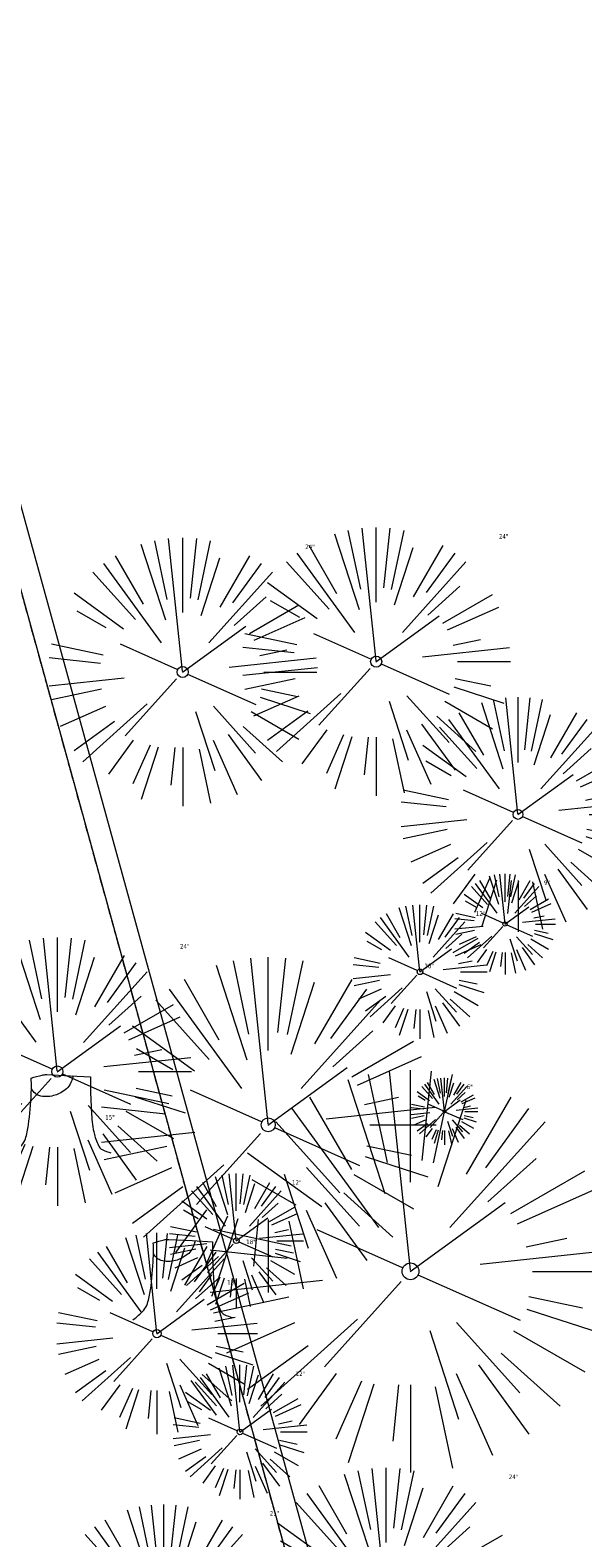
# Model space of a CAD drawing. Header units: feet. Extents: x 1134296 to 1140710, y 647902 to 649877.
# Tile 26 of 57: x 1134667 to 1134717, y 648818 to 648952. Entities that reach past the tile are written whole.
import ezdxf
from ezdxf.lldxf.tags import DXFTag

# ---------------------------------------------------------------- set-up
doc = ezdxf.new("R2010")
doc.units = ezdxf.units.FT
doc.header["$MEASUREMENT"] = 0
doc.linetypes.add('CENTER2', pattern=[1.125, 0.75, -0.125, 0.125, -0.125])
doc.linetypes.add('PHANTOM2', pattern=[1.25, 0.625, -0.125, 0.125, -0.125, 0.125, -0.125])
for name, color, linetype in [('C-PRKG-ASPH', 8, 'Continuous'), ('C-ROAD-CNTR', 1, 'CENTER2'), ('C-UTIL-WATER-MEP', 7, 'WATER (.5x)'), ('G-XREF', 7, 'Continuous')]:
    doc.layers.add(name, color=color, linetype=linetype)
for name, color, linetype, lineweight in [('V-SITE-VEGE', 55, 'Continuous', 18), ('V-SITE-VEGE-TEXT', 8, 'Continuous', 18), ('V-UTIL-WATR-LINE', 8, 'WATER', 15)]:
    doc.layers.add(name, color=color, linetype=linetype, lineweight=lineweight)
doc.styles.add('SEI-Dim & Leader', font='tahoma.ttf')
doc.styles.get("Standard").update_dxf_attribs({"font": 'arial.ttf'})
tags = doc.linetypes.add('WATER', pattern='A,1.5,-0.2,["W",Standard,S=0.08,R=0,X=-0.1,Y=-0.04],-0.05', length=1.75).pattern_tags.tags
tags[6] = DXFTag(74, 10)
tags = doc.linetypes.add('WATER (.5x)', pattern='A,0.75,-0.2,["W",Standard,S=0.08,R=0,X=-0.1,Y=-0.04],-0.05', length=1).pattern_tags.tags
tags[6] = DXFTag(74, 10)

# ---------------------------------------------------------------- blocks, each defined once
blk = doc.blocks.new('V-SITE-VEGE-Coniferious Tree 2')
at = {"color": 0, "linetype": 'ByBlock'}
for p, q in [((-0.0575, 0.2704), (-0.104, 0.4891)), ((-0.0003, 0.0026), (-0.0523, 0.4973)), ((0, 0.2219), (0, 0.5)), ((0.0289, 0.2753), (0.0522, 0.4973)), ((0.0572, 0.2693), (0.1039, 0.4891)), ((-0.0626, 0.1926), (-0.1545, 0.4755)), ((-0.146, 0.2528), (-0.25, 0.433)), ((0.0685, 0.211), (0.1382, 0.4256)), ((0.1391, 0.2411), (0.25, 0.433)), ((-0.0791, 0.1089), (-0.2939, 0.4045)), ((0.1869, 0.2573), (0.2939, 0.4045)), ((-0.1757, 0.1951), (-0.3346, 0.3716)), ((0.0978, 0.1086), (0.3345, 0.3716)), ((-0.2201, 0.1599), (-0.4046, 0.2939)), ((0.192, 0.1729), (0.3116, 0.2806)), ((-0.2844, 0.1642), (-0.3931, 0.227)), ((0.2488, 0.1436), (0.433, 0.25)), ((0.2659, 0.1184), (0.4568, 0.2034)), ((-0.0009, -0.0007), (0.235, 0.1707)), ((-0.2961, 0.0629), (-0.4891, 0.1039)), ((-0.0199, 0.0089), (-0.2319, 0.1032)), ((0.2873, 0.0611), (0.3885, 0.0826)), ((-0.306, 0.0322), (-0.4973, 0.0523)), ((0.1731, 0.0182), (0.4972, 0.0523)), ((0.3025, 0), (0.5, 0)), ((-0.2183, -0.0229), (-0.4973, -0.0523)), ((-0.023, -0.0255), (-0.2138, -0.2374)), ((0.0185, -0.0083), (0.272, -0.1211)), ((-0.3022, -0.0642), (-0.4891, -0.1039)), ((0.2936, -0.0624), (0.4274, -0.0908)), ((0.2891, -0.094), (0.4755, -0.1545)), ((-0.2881, -0.1283), (-0.4568, -0.2034)), ((-0.132, -0.1189), (-0.3716, -0.3346)), ((0.0478, -0.1473), (0.1192, -0.3671)), ((0.1144, -0.1271), (0.2718, -0.3019)), ((0.2555, -0.1475), (0.433, -0.25)), ((-0.2545, -0.1849), (-0.4046, -0.2939)), ((0.2254, -0.2029), (0.3716, -0.3346)), ((-0.1843, -0.2536), (-0.2767, -0.3808)), ((0.1131, -0.2541), (0.2033, -0.4568)), ((0.1689, -0.2325), (0.2939, -0.4045)), ((-0.1214, -0.2725), (-0.1856, -0.4168)), ((-0.091, -0.2799), (-0.1545, -0.4755)), ((-0.0297, -0.2818), (-0.0443, -0.4216)), ((0, -0.2818), (0, -0.5)), ((0.061, -0.2873), (0.1039, -0.4891))]:
    blk.add_line(p, q, dxfattribs=at)
blk.add_circle((0, 0), 0.0208)
blk = doc.blocks.new('V-SITE-VEGE-Stump')
for points in [[(-0.1229, -0.0143, 0.052613), (-0.0986, 0.0077, 0.106195), (-0.0905, 0.0219, 0.044862), (-0.0837, 0.0527, 0.020074), (-0.0776, 0.1229, 0.011675), (-0.0773, 0.1364, 0.007866), (-0.0776, 0.1565)], [(-0.0776, 0.1565, -0.027668), (-0.0534, 0.1634, -0.067978), (-0.0432, 0.1643), (0.0086, 0.1616), (0.054, 0.1591)], [(0.0151, 0.1613, -0.082864), (0.0081, 0.142, -0.111324), (-0.0021, 0.1306, -0.039313), (-0.0159, 0.1223, -0.049197), (-0.028, 0.1177, -0.066002), (-0.0447, 0.1155, -0.070187), (-0.0604, 0.1177, -0.114859), (-0.0685, 0.1223, -0.075938), (-0.0773, 0.1332)], [(0.054, 0.1591, 0.004334), (0.0538, 0.1369, 0.008344), (0.054, 0.1254), (0.0561, 0.0762, 0.046252), (0.0624, 0.0317, 0.069625), (0.0733, 0.0038, 0.149725), (0.0794, -0.002, 0.058523), (0.0992, -0.0091)]]:
    blk.add_lwpolyline(points, format="xyb")
blk = doc.blocks.new('C_XBASE-PACTOLA_02403811')
at = {"layer": 'V-UTIL-WATR-LINE', "flags": 128}
blk.add_lwpolyline([(1134858.56, 648010.49), (1134826.55, 648169.78), (1134826.36, 648170.82), (1134717.16, 648725.14), (1134629.62, 649043.23), (1134625.05, 649060.91), (1134616.07, 649112.68), (1134604.91, 649127.23)], dxfattribs=at)
at = {"layer": 'V-UTIL-WATR-LINE', "ltscale": 0.75, "flags": 128}
blk.add_lwpolyline([(1134856.6, 648010.1), (1134824.59, 648169.4), (1134824.4, 648170.45), (1134715.22, 648724.68), (1134627.69, 649042.71), (1134623.1, 649060.49), (1134614.19, 649111.86), (1134603.32, 649126.01)], dxfattribs=at)
at = {"layer": 'V-UTIL-WATR-LINE', "linetype": 'PHANTOM2', "ltscale": 0.75, "flags": 128}
blk.add_lwpolyline([(1134856.6, 648010.1), (1134824.59, 648169.4), (1134824.4, 648170.45), (1134715.22, 648724.68), (1134627.69, 649042.71), (1134623.1, 649060.49), (1134614.19, 649111.86), (1134603.32, 649126.01)], dxfattribs=at)
at = {"layer": 'V-SITE-VEGE', "rotation": 8.537736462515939e-07}
for p, xscale, yscale, zscale in [((1134698.1, 648895.88), 23.99971008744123, 23.99971008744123, 23.99971008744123), ((1134680.8, 648894.95), 23.99971008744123, 23.99971008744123, 23.99971008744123), ((1134702.01, 648868.14), 11.99985504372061, 11.99985504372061, 11.99985504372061), ((1134669.6, 648859.22), 23.99971008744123, 23.99971008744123, 23.99971008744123), ((1134704.2, 648855.65), 5.999927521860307, 5.999927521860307, 5.999927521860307), ((1134685.59, 648844.09), 11.99985504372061, 11.99985504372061, 11.99985504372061), ((1134685.92, 648826.99), 11.99985504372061, 11.99985504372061, 11.99985504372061), ((1134698.99, 648811.77), 23.99971008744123, 23.99971008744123, 23.99971008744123)]:
    blk.add_blockref('V-SITE-VEGE-Coniferious Tree 2', p, dxfattribs=dict(at, xscale=xscale, yscale=yscale, zscale=zscale))
at = {"layer": 'V-SITE-VEGE'}
for name, p, xscale, yscale, zscale in [('V-SITE-VEGE-Coniferious Tree 2', (1134710.78, 648882.21), 20.99974632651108, 20.99974632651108, 20.99974632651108), ('V-SITE-VEGE-Coniferious Tree 2', (1134709.62, 648872.41), 8.999891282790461, 8.999891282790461, 8.999891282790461), ('V-SITE-VEGE-Coniferious Tree 2', (1134688.45, 648854.45), 29.99963760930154, 29.99963760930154, 29.99963760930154), ('V-SITE-VEGE-Stump', (1134670.39, 648852.32), 40.31522404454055, 40.31522404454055, 40.31522404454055), ('V-SITE-VEGE-Coniferious Tree 2', (1134701.17, 648841.35), 35.99956513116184, 35.99956513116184, 35.99956513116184), ('V-SITE-VEGE-Coniferious Tree 2', (1134678.5, 648835.78), 17.99978256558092, 17.99978256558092, 17.99978256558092), ('V-SITE-VEGE-Stump', (1134681.3, 648837.58), 40.31522404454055, 40.31522404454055, 40.31522404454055), ('V-SITE-VEGE-Coniferious Tree 2', (1134679.11, 648810.01), 20.99974632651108, 20.99974632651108, 20.99974632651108)]:
    blk.add_blockref(name, p, dxfattribs=dict(at, xscale=xscale, yscale=yscale, zscale=zscale))
at = {"layer": 'V-SITE-VEGE-TEXT', "char_height": 0.4, "attachment_point": 7, "style": 'SEI-Dim & Leader'}
for s, insert in [('24"', (1134709.07, 648906.88)), ('24"', (1134691.76, 648905.95)), ('9"', (1134713.1, 648875.91)), ('12"', (1134707, 648873.14)), ('24"', (1134680.56, 648870.22)), ('30"', (1134702.41, 648868.45)), ('6"', (1134706.19, 648857.65)), ('15"', (1134673.87, 648854.92)), ('12"', (1134690.57, 648849.09)), ('18"', (1134686.48, 648843.78)), ('18"', (1134684.78, 648840.18)), ('12"', (1134690.9, 648831.99)), ('24"', (1134709.95, 648822.77)), ('21"', (1134688.59, 648819.51))]:
    blk.add_mtext(s, dxfattribs=dict(at, insert=insert))
blk = doc.blocks.new('C_PBASE-PACTOLA_02403811')
at = {"layer": 'C-ROAD-CNTR', "flags": 128}
blk.add_lwpolyline([(1134682.82, 648422.25), (1134669.22, 648425.85, -0.177469), (1134620.15, 648460.15), (1134616.5, 648465.38, -0.104209), (1134576.2, 648560.26), (1134558.55, 648650.05, -0.01381), (1134553.98, 648677.28), (1134544.9, 648742.27, -0.094333), (1134550.43, 648854.34), (1134559, 648889.72, -0.142864), (1134712.37, 649156.83), (1134786.2, 649227.81, -0.041643), (1134812.01, 649248.79), (1134833.03, 649263.15, -0.265468), (1134926.96, 649270.71), (1134949.26, 649260.25, -0.036701), (1135013.16, 649224.33), (1135075.32, 649183.13, -0.302523), (1135105.39, 649111.58), (1135099.69, 649081.89, -0.049273), (1135094.1, 649063.04), (1135036.84, 648922.4, -0.009219), (1135029.58, 648905.45), (1134962.36, 648756.34, -0.019155), (1134945.3, 648722.05), (1134909.79, 648657.07, -0.111237), (1134866.24, 648607.57), (1134762.18, 648532.09, 0.322945), (1134716.4, 648393.22), (1134719.72, 648382.71, -0.171424), (1134715.29, 648249.56), (1134707.16, 648228.78, -0.022723), (1134688.71, 648187.28, 0.05045), (1134653.34, 648094.13)], format="xyb", dxfattribs=at)
at = {"layer": 'C-UTIL-WATER-MEP', "flags": 128}
blk.add_lwpolyline([(1134713.29, 648416.24), (1134669.73, 648427.78, -0.177469), (1134621.79, 648461.3), (1134618.14, 648466.52, -0.104209), (1134578.16, 648560.65), (1134560.52, 648650.44, -0.01381), (1134555.96, 648677.56), (1134546.88, 648742.55, -0.094333), (1134552.38, 648853.87), (1134560.94, 648889.25, -0.142864), (1134713.76, 649155.39), (1134787.59, 649226.37, -0.041643), (1134813.13, 649247.14), (1134834.16, 649261.5, -0.265468), (1134926.11, 649268.9), (1134948.41, 649258.44, -0.036701), (1135012.06, 649222.67), (1135074.22, 649181.46, -0.302523), (1135103.43, 649111.96), (1135097.72, 649082.26, -0.049273), (1135092.25, 649063.79), (1135034.99, 648923.15, -0.009219), (1135027.76, 648906.27), (1134960.54, 648757.16, -0.019155), (1134943.55, 648723.01), (1134908.04, 648658.03, -0.111237), (1134865.06, 648609.19), (1134761.01, 648533.71, 0.157468), (1134714.97, 648470.68, 0.157468)], format="xyb", dxfattribs=at)
blk = doc.blocks.new('C_PHTCH-PACTOLA_02403811')
at = {"layer": 'C-PRKG-ASPH'}
h = blk.add_hatch(dxfattribs=at)
h.set_pattern_fill('ANSI31', color=256, scale=10, angle=70)
edge = h.paths.add_edge_path(flags=16)
edge.add_arc((1135093.57, 648760.36), 542, 143.5704, 153.2664, ccw=False)
edge.add_arc((1135093.57, 648760.36), 542, 133.8743, 143.5704, ccw=False)
edge.add_line((1134717.92, 649151.06), (1134791.74, 649222.04))
edge.add_arc((1134924.81, 649083.64), 192, 124.3358, 133.8743, ccw=False)
edge.add_line((1134816.52, 649242.18), (1134837.54, 649256.54))
edge.add_arc((1134886.61, 649184.7), 87, 64.8666, 124.3358, ccw=False)
edge.add_line((1134923.57, 649263.47), (1134945.86, 649253.01))
edge.add_arc((1134736.9, 648807.59), 492, 56.4591, 64.8666, ccw=False)
edge.add_line((1135008.74, 649217.67), (1135070.9, 649176.46))
edge.add_arc((1135036.64, 649124.78), 62, -10.868, 56.4591, ccw=False)
edge.add_line((1135097.53, 649113.09), (1135091.83, 649083.4))
edge.add_arc((1135001.48, 649100.74), 92, 337.8486, 349.132, ccw=False)
edge.add_line((1135086.69, 649066.05), (1135029.44, 648925.41))
edge.add_arc((1134573.75, 649110.92), 492, 335.736, 337.8486, ccw=False)
edge.add_line((1135022.29, 648908.74), (1134970.11, 648792.98))
edge.add_line((1134970.11, 648792.98), (1134955.07, 648759.62))
edge.add_arc((1134506.53, 648961.81), 492, 331.3466, 335.736, ccw=False)
edge.add_line((1134938.28, 648725.89), (1134902.77, 648660.9))
edge.add_arc((1134778.16, 648728.99), 142, 305.9573, 331.3466, ccw=False)
edge.add_line((1134861.54, 648614.05), (1134757.48, 648538.57))
edge.add_arc((1134835.58, 648430.91), 133, 125.9573, 166.4172)
edge.add_arc((1134672.28, 648470.36), 35, 244.1086, 346.4172, ccw=False)
edge.add_arc((1134691.46, 648509.91), 78.96, 214.9055, 244.1168, ccw=False)
edge.add_line((1134626.71, 648464.73), (1134623.06, 648469.96))
edge.add_arc((1134821.51, 648608.47), 242, 191.1168, 214.9138, ccw=False)
edge.add_line((1134584.05, 648561.81), (1134566.4, 648651.59))
edge.add_arc((1135049.17, 648746.46), 492, 187.9519, 191.1168, ccw=False)
edge.add_line((1134561.9, 648678.39), (1134552.83, 648743.38))
edge.add_arc((1134842.02, 648783.77), 292, 166.3961, 187.9519, ccw=False)
edge.add_line((1134558.21, 648852.45), (1134566.77, 648887.84))
edge.add_arc((1135093.57, 648760.36), 542, 158.0478, 166.3961, ccw=False)
edge.add_arc((1135093.57, 648760.36), 542, 153.2664, 158.0478, ccw=False)
edge = h.paths.add_edge_path()
edge.add_line((1134664.93, 648091.02), (1134641.75, 648097.24))
edge.add_arc((1135131.44, 647965.88), 507, 154.1155, 164.9841, ccw=False)
edge.add_arc((1135131.44, 647965.88), 507, 153.4315, 154.1155, ccw=False)
edge.add_arc((1134241.51, 648410.91), 488, 333.4315, 338.6384)
edge.add_line((1134695.99, 648233.15), (1134704.11, 648253.93))
edge.add_arc((1134529.03, 648322.41), 188, 338.6384, 377.1955)
edge.add_arc((1134651.31, 648360.25), 60, 17.1955, 74.9727)
edge.add_line((1134666.86, 648418.2), (1134661.5, 648419.81))
edge.add_arc((1134691.49, 648509.95), 95, 223.9419, 251.5981, ccw=False)
edge.add_arc((1134691.54, 648509.98), 95.06, 214.9166, 223.9393, ccw=False)
edge.add_line((1134613.59, 648455.57), (1134609.94, 648460.8))
edge.add_arc((1134821.51, 648608.47), 258, 191.1168, 214.9138, ccw=False)
edge.add_line((1134568.35, 648558.72), (1134550.7, 648648.51))
edge.add_arc((1135049.17, 648746.46), 508, 187.9519, 191.1168, ccw=False)
edge.add_line((1134546.06, 648676.18), (1134536.98, 648741.16))
edge.add_arc((1134842.02, 648783.77), 308, 166.3961, 187.9519, ccw=False)
edge.add_line((1134542.66, 648856.22), (1134551.22, 648891.6))
edge.add_arc((1135093.57, 648760.36), 558, 163.9213, 166.3961, ccw=False)
edge.add_arc((1134538.18, 648920.44), 20, 343.9213, 402.7699)
edge.add_line((1134552.86, 648934.02), (1134533.45, 648955.01))
edge.add_arc((1135093.57, 648760.36), 592.98, 146.01874, 160.8371, ccw=False)
edge.add_line((1134601.86, 649091.79), (1134616.58, 649064.03))
edge.add_arc((1134621, 649066.38), 5, 207.9516, 327.0741)
edge.add_arc((1135093.57, 648760.36), 558, 133.8743, 147.0741, ccw=False)
edge.add_line((1134706.83, 649162.6), (1134780.65, 649233.58))
edge.add_arc((1134924.81, 649083.64), 208, 124.3358, 133.8743, ccw=False)
edge.add_line((1134807.49, 649255.39), (1134828.52, 649269.75))
edge.add_arc((1134886.61, 649184.7), 103, 64.8666, 124.3358, ccw=False)
edge.add_line((1134930.36, 649277.95), (1134952.66, 649267.49))
edge.add_arc((1134736.9, 648807.59), 508, 56.4591, 64.8666, ccw=False)
edge.add_line((1135017.58, 649231), (1135079.74, 649189.8))
edge.add_arc((1135036.64, 649124.78), 78, -10.868, 56.4591, ccw=False)
edge.add_line((1135113.25, 649110.08), (1135107.54, 649080.38))
edge.add_arc((1135001.48, 649100.74), 108, 337.8486, 349.132, ccw=False)
edge.add_line((1135101.51, 649060.02), (1135044.25, 648919.38))
edge.add_arc((1134573.75, 649110.92), 508, 335.736, 337.8486, ccw=False)
edge.add_line((1135036.87, 648902.16), (1134969.66, 648753.05))
edge.add_arc((1134506.53, 648961.81), 508, 331.3466, 335.736, ccw=False)
edge.add_line((1134952.32, 648718.22), (1134916.81, 648653.23))
edge.add_arc((1134778.16, 648728.99), 158, 305.9573, 331.3466, ccw=False)
edge.add_line((1134870.94, 648601.1), (1134766.88, 648525.62))
edge.add_arc((1134835.58, 648430.91), 117, 125.9573, 162.2649)
edge.add_arc((1134752.71, 648457.41), 30, 162.2649, 196.8024)
edge.add_arc((1134835.58, 648430.91), 113, 170.9217, 197.5477)
edge.add_line((1134727.84, 648396.84), (1134731.16, 648386.32))
edge.add_arc((1134529.03, 648322.41), 212, 11.3401, 17.5477, ccw=False)
edge.add_arc((1134529.06, 648322.4), 211.97, -20.6491, 11.3422, ccw=False)
edge.add_arc((1134759.87, 648235.31), 34.72, 159.1872, 239.4136)
edge.add_line((1134742.2, 648205.42), (1134709.51, 648185.7))
edge.add_line((1134709.51, 648185.7), (1134699, 648181.01))
edge.add_arc((1135131.44, 647965.88), 483, 153.5512, 164.9841)
h = blk.add_hatch(dxfattribs=at)
h.set_pattern_fill('ANSI31', color=256, scale=10, angle=70)
edge = h.paths.add_edge_path()
edge.add_arc((1134528.12, 648951.57), 468.12, 332.7083, 335.7919)
edge.add_line((1134955.07, 648759.62), (1134970.11, 648792.98))
edge.add_arc((1134854.66, 648781.61), 116, 5.6217, 27.2539)
edge.add_line((1134957.79, 648834.73), (1134921.93, 648904.35))
edge.add_arc((1134737.02, 648809.1), 208, 27.2539, 94.1168)
edge.add_line((1134722.09, 649016.56), (1134632.5, 649010.11))
edge.add_arc((1134637.24, 648944.28), 66, 94.1168, 114.8502)
edge.add_arc((1135093.57, 648760.36), 542, 153.2664, 158.0478)
edge.add_arc((1134637.24, 648944.28), 50, 94.1168, 158.0478, ccw=False)
edge.add_line((1134633.65, 648994.15), (1134723.23, 649000.6))
edge.add_arc((1134737.02, 648809.1), 192, 27.2539, 94.1168, ccw=False)
edge.add_line((1134907.7, 648897.02), (1134943.56, 648827.41))
edge.add_arc((1134854.66, 648781.61), 100, -26.5394, 27.2539, ccw=False)

msp = doc.modelspace()

# ---------------------------------------------------------------- block references
at = {"layer": 'G-XREF'}
for name in ['C_PBASE-PACTOLA_02403811', 'C_XBASE-PACTOLA_02403811', 'C_PHTCH-PACTOLA_02403811']:
    msp.add_blockref(name, (0, 0), dxfattribs=at)

doc.saveas('drawing.dxf')
